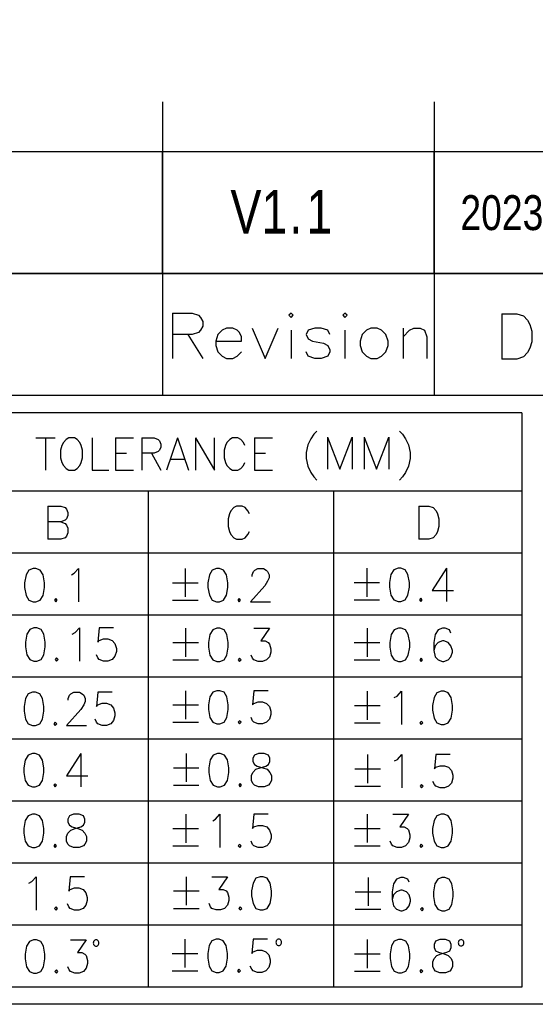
# Model space of a CAD drawing. Header units: millimetres. Extents: x 0 to 189, y 4 to 276.
# Tile 3 of 6: x 138 to 161, y 4 to 49. Entities that reach past the tile are written whole.
import ezdxf

# ---------------------------------------------------------------- set-up
doc = ezdxf.new("R2010")
doc.units = ezdxf.units.MM
doc.header["$LTSCALE"] = 19.36
doc.layers.get('0').update_dxf_attribs({"linetype": 'CONTINUOUS'})
doc.styles.get("Standard").update_dxf_attribs({"font": 'txt', "width": 0.8})

msp = doc.modelspace()

# ---------------------------------------------------------------- linework, layer by layer
at = {"color": 0, "linetype": 'Continuous'}
for p, q in [((144.08, 45.028), (144.08, 31.562)), ((156.54, 45.028), (156.54, 31.562)), ((188.542, 42.726), (113.282, 42.726)), ((144.08, 37.144), (144.08, 42.726)), ((156.54, 37.144), (156.54, 42.726)), ((188.542, 37.144), (113.282, 37.144)), ((113.282, 37.144), (188.542, 37.144)), ((144.541, 35.339), (145.43, 35.339)), ((144.541, 35.339), (144.541, 33.263)), ((145.43, 35.339), (145.728, 35.239)), ((145.728, 35.239), (145.825, 35.142)), ((149.976, 35.339), (149.877, 35.239)), ((149.877, 35.239), (149.976, 35.142)), ((150.075, 35.239), (149.976, 35.339)), ((149.976, 35.142), (150.075, 35.239)), ((152.446, 35.339), (152.349, 35.239)), ((152.349, 35.239), (152.446, 35.142)), ((152.545, 35.239), (152.446, 35.339)), ((152.446, 35.142), (152.545, 35.239)), ((159.646, 35.303), (160.337, 35.303)), ((159.646, 35.303), (159.646, 33.228)), ((160.337, 35.303), (160.634, 35.204)), ((160.634, 35.204), (160.831, 35.006)), ((145.825, 35.142), (145.924, 34.944)), ((145.924, 34.944), (145.924, 34.745)), ((160.831, 35.006), (160.93, 34.809)), ((160.93, 34.809), (161.029, 34.512)), ((145.43, 34.35), (144.541, 34.35)), ((145.233, 34.35), (145.924, 33.263)), ((145.728, 34.45), (145.43, 34.35)), ((145.825, 34.549), (145.728, 34.45)), ((145.924, 34.745), (145.825, 34.549)), ((146.617, 34.35), (146.517, 34.053)), ((146.815, 34.549), (146.617, 34.35)), ((147.012, 34.646), (146.815, 34.549)), ((147.309, 34.646), (147.012, 34.646)), ((147.506, 34.549), (147.309, 34.646)), ((147.605, 34.45), (147.506, 34.549)), ((147.704, 34.251), (147.605, 34.45)), ((148.198, 34.646), (148.791, 33.263)), ((148.791, 33.263), (149.383, 34.646)), ((149.976, 34.549), (149.976, 33.263)), ((150.767, 34.549), (150.668, 34.35)), ((150.668, 34.35), (150.767, 34.152)), ((151.063, 34.646), (150.767, 34.549)), ((151.359, 34.646), (151.063, 34.646)), ((151.656, 34.549), (151.359, 34.646)), ((151.756, 34.35), (151.656, 34.549)), ((152.446, 34.549), (152.446, 33.263)), ((153.238, 34.35), (153.139, 34.053)), ((153.434, 34.549), (153.238, 34.35)), ((153.633, 34.646), (153.434, 34.549)), ((153.929, 34.646), (153.633, 34.646)), ((154.127, 34.549), (153.929, 34.646)), ((154.325, 34.35), (154.127, 34.549)), ((154.423, 34.053), (154.325, 34.35)), ((155.115, 34.646), (155.115, 33.263)), ((155.115, 34.251), (155.411, 34.549)), ((155.411, 34.549), (155.609, 34.646)), ((155.609, 34.646), (155.905, 34.646)), ((155.905, 34.646), (156.103, 34.549)), ((156.103, 34.549), (156.202, 34.251)), ((161.029, 34.512), (161.029, 34.018)), ((146.517, 34.053), (147.704, 34.053)), ((146.517, 34.053), (146.517, 33.856)), ((146.517, 33.856), (146.617, 33.559)), ((147.704, 34.053), (147.704, 34.251)), ((150.767, 34.152), (150.964, 34.053)), ((150.964, 34.053), (151.458, 33.955)), ((151.458, 33.955), (151.656, 33.856)), ((151.656, 33.856), (151.756, 33.658)), ((153.139, 34.053), (153.139, 33.856)), ((153.139, 33.856), (153.238, 33.559)), ((154.325, 33.559), (154.423, 33.856)), ((154.423, 33.856), (154.423, 34.053)), ((156.202, 34.251), (156.202, 33.263)), ((161.029, 34.018), (160.93, 33.722)), ((146.617, 33.559), (146.815, 33.362)), ((147.506, 33.362), (147.704, 33.559)), ((150.767, 33.362), (150.668, 33.559)), ((151.756, 33.559), (151.656, 33.362)), ((151.756, 33.658), (151.756, 33.559)), ((153.238, 33.559), (153.434, 33.362)), ((154.127, 33.362), (154.325, 33.559)), ((160.831, 33.523), (160.634, 33.325)), ((160.93, 33.722), (160.831, 33.523)), ((146.815, 33.362), (147.012, 33.263)), ((147.012, 33.263), (147.309, 33.263)), ((147.309, 33.263), (147.506, 33.362)), ((151.063, 33.263), (150.767, 33.362)), ((151.359, 33.263), (151.063, 33.263)), ((151.656, 33.362), (151.359, 33.263)), ((153.434, 33.362), (153.633, 33.263)), ((153.633, 33.263), (153.929, 33.263)), ((153.929, 33.263), (154.127, 33.362)), ((160.337, 33.228), (159.646, 33.228)), ((160.634, 33.325), (160.337, 33.228)), ((188.542, 31.562), (113.282, 31.562)), ((160.56, 30.771), (114.073, 30.771)), ((160.56, 30.771), (160.56, 4.444)), ((151.022, 29.789), (150.882, 29.578)), ((151.163, 29.929), (151.022, 29.789)), ((154.947, 29.929), (155.089, 29.789)), ((155.089, 29.789), (155.228, 29.578)), ((138.265, 29.616), (139.147, 29.616)), ((138.706, 29.616), (138.706, 28.142)), ((139.528, 29.405), (139.464, 29.266)), ((139.652, 29.544), (139.528, 29.405)), ((139.779, 29.616), (139.652, 29.544)), ((140.032, 29.616), (139.779, 29.616)), ((140.157, 29.544), (140.032, 29.616)), ((140.284, 29.405), (140.157, 29.544)), ((140.347, 29.266), (140.284, 29.405)), ((140.852, 29.616), (140.852, 28.142)), ((141.924, 29.616), (142.744, 29.616)), ((141.924, 29.616), (141.924, 28.142)), ((143.124, 29.616), (143.69, 29.616)), ((143.124, 29.616), (143.124, 28.142)), ((143.69, 29.616), (143.88, 29.544)), ((143.88, 29.544), (143.943, 29.475)), ((143.943, 29.475), (144.007, 29.335)), ((144.762, 29.616), (144.258, 28.142)), ((144.762, 29.616), (145.267, 28.142)), ((145.584, 29.616), (146.467, 28.142)), ((145.584, 29.616), (145.584, 28.142)), ((146.467, 28.142), (146.467, 29.616)), ((147.035, 29.405), (146.971, 29.266)), ((147.161, 29.544), (147.035, 29.405)), ((147.286, 29.616), (147.161, 29.544)), ((147.539, 29.616), (147.286, 29.616)), ((147.666, 29.544), (147.539, 29.616)), ((147.791, 29.405), (147.666, 29.544)), ((147.854, 29.266), (147.791, 29.405)), ((148.295, 29.616), (149.117, 29.616)), ((148.295, 29.616), (148.295, 28.142)), ((150.882, 29.578), (150.741, 29.297)), ((151.653, 29.648), (152.215, 28.176)), ((151.653, 29.648), (151.653, 28.176)), ((152.215, 28.176), (152.774, 29.648)), ((152.774, 29.648), (152.774, 28.176)), ((153.336, 29.648), (153.896, 28.176)), ((153.336, 29.648), (153.336, 28.176)), ((153.896, 28.176), (154.457, 29.648)), ((154.457, 29.648), (154.457, 28.176)), ((155.228, 29.578), (155.367, 29.297)), ((139.464, 29.266), (139.401, 29.054)), ((139.401, 29.054), (139.401, 28.704)), ((140.41, 29.054), (140.347, 29.266)), ((140.41, 28.704), (140.41, 29.054)), ((141.924, 28.913), (142.429, 28.913)), ((143.69, 28.913), (143.124, 28.913)), ((143.565, 28.913), (144.007, 28.142)), ((143.88, 28.985), (143.69, 28.913)), ((143.943, 29.054), (143.88, 28.985)), ((144.007, 29.194), (143.943, 29.054)), ((144.007, 29.335), (144.007, 29.194)), ((146.971, 29.266), (146.908, 29.054)), ((146.908, 29.054), (146.908, 28.704)), ((148.295, 28.913), (148.8, 28.913)), ((150.741, 29.297), (150.671, 28.947)), ((150.671, 28.947), (150.671, 28.668)), ((155.367, 29.297), (155.439, 28.947)), ((155.439, 28.947), (155.439, 28.668)), ((139.401, 28.704), (139.464, 28.493)), ((139.464, 28.493), (139.528, 28.353)), ((140.284, 28.353), (140.347, 28.493)), ((140.347, 28.493), (140.41, 28.704)), ((144.448, 28.634), (145.079, 28.634)), ((146.908, 28.704), (146.971, 28.493)), ((146.971, 28.493), (147.035, 28.353)), ((147.791, 28.353), (147.854, 28.493)), ((150.671, 28.668), (150.741, 28.317)), ((155.439, 28.668), (155.367, 28.317)), ((139.528, 28.353), (139.652, 28.212)), ((139.652, 28.212), (139.779, 28.142)), ((139.779, 28.142), (140.032, 28.142)), ((140.032, 28.142), (140.157, 28.212)), ((140.157, 28.212), (140.284, 28.353)), ((140.852, 28.142), (141.61, 28.142)), ((141.924, 28.142), (142.744, 28.142)), ((147.035, 28.353), (147.161, 28.212)), ((147.161, 28.212), (147.286, 28.142)), ((147.286, 28.142), (147.539, 28.142)), ((147.539, 28.142), (147.666, 28.212)), ((147.666, 28.212), (147.791, 28.353)), ((148.295, 28.142), (149.117, 28.142)), ((150.741, 28.317), (150.882, 28.037)), ((150.882, 28.037), (151.022, 27.825)), ((155.228, 28.037), (155.089, 27.825)), ((155.367, 28.317), (155.228, 28.037)), ((151.022, 27.825), (151.163, 27.686)), ((155.089, 27.825), (154.947, 27.686)), ((160.56, 27.173), (126.684, 27.173)), ((143.421, 27.173), (143.421, 4.444)), ((151.916, 27.173), (151.916, 4.444)), ((138.822, 26.491), (139.409, 26.491)), ((138.822, 26.491), (138.822, 24.97)), ((139.409, 26.491), (139.604, 26.419)), ((139.604, 26.419), (139.669, 26.347)), ((139.669, 26.347), (139.735, 26.201)), ((139.735, 26.201), (139.735, 26.058)), ((147.214, 26.273), (147.151, 26.13)), ((147.345, 26.419), (147.214, 26.273)), ((147.476, 26.491), (147.345, 26.419)), ((147.736, 26.491), (147.476, 26.491)), ((147.867, 26.419), (147.736, 26.491)), ((147.998, 26.273), (147.867, 26.419)), ((148.063, 26.13), (147.998, 26.273)), ((155.845, 26.491), (156.301, 26.491)), ((155.845, 26.491), (155.845, 24.97)), ((156.301, 26.491), (156.497, 26.419)), ((156.497, 26.419), (156.626, 26.273)), ((156.626, 26.273), (156.691, 26.13)), ((139.409, 25.766), (138.822, 25.766)), ((139.604, 25.84), (139.409, 25.766)), ((139.409, 25.766), (139.604, 25.695)), ((139.669, 25.912), (139.604, 25.84)), ((139.735, 26.058), (139.669, 25.912)), ((147.151, 26.13), (147.085, 25.912)), ((147.085, 25.912), (147.085, 25.549)), ((156.691, 26.13), (156.757, 25.912)), ((156.757, 25.912), (156.757, 25.549)), ((139.604, 25.695), (139.669, 25.623)), ((139.669, 25.623), (139.735, 25.477)), ((139.735, 25.477), (139.735, 25.26)), ((147.085, 25.549), (147.151, 25.331)), ((147.151, 25.331), (147.214, 25.188)), ((147.998, 25.188), (148.063, 25.331)), ((156.691, 25.331), (156.626, 25.188)), ((156.757, 25.549), (156.691, 25.331)), ((139.409, 24.97), (138.822, 24.97)), ((139.604, 25.042), (139.409, 24.97)), ((139.669, 25.114), (139.604, 25.042)), ((139.735, 25.26), (139.669, 25.114)), ((147.214, 25.188), (147.345, 25.042)), ((147.345, 25.042), (147.476, 24.97)), ((147.476, 24.97), (147.736, 24.97)), ((147.736, 24.97), (147.867, 25.042)), ((147.867, 25.042), (147.998, 25.188)), ((156.301, 24.97), (155.845, 24.97)), ((156.497, 25.042), (156.301, 24.97)), ((156.626, 25.188), (156.497, 25.042)), ((160.56, 24.332), (114.073, 24.332)), ((137.944, 23.558), (137.813, 23.34)), ((138.138, 23.632), (137.944, 23.558)), ((138.269, 23.632), (138.138, 23.632)), ((138.465, 23.558), (138.269, 23.632)), ((138.594, 23.34), (138.465, 23.558)), ((140.03, 23.414), (140.224, 23.632)), ((140.224, 23.632), (140.224, 22.109)), ((145.119, 23.632), (145.119, 22.326)), ((146.357, 23.56), (146.228, 23.342)), ((146.553, 23.632), (146.357, 23.56)), ((146.684, 23.632), (146.553, 23.632)), ((146.878, 23.56), (146.684, 23.632)), ((147.009, 23.342), (146.878, 23.56)), ((148.183, 23.342), (148.249, 23.486)), ((148.249, 23.486), (148.314, 23.56)), ((148.314, 23.56), (148.443, 23.632)), ((148.443, 23.632), (148.705, 23.632)), ((148.705, 23.632), (148.836, 23.56)), ((148.836, 23.56), (148.901, 23.486)), ((148.901, 23.486), (148.965, 23.342)), ((153.448, 23.642), (153.448, 22.337)), ((154.687, 23.57), (154.557, 23.353)), ((154.884, 23.642), (154.687, 23.57)), ((155.013, 23.642), (154.884, 23.642)), ((155.209, 23.57), (155.013, 23.642)), ((155.34, 23.353), (155.209, 23.57)), ((157.101, 23.642), (156.449, 22.628)), ((157.101, 23.642), (157.101, 22.12)), ((137.813, 23.34), (137.747, 22.979)), ((138.66, 22.979), (138.594, 23.34)), ((139.899, 23.34), (140.03, 23.414)), ((146.228, 23.342), (146.163, 22.979)), ((147.075, 22.979), (147.009, 23.342)), ((148.183, 23.268), (148.183, 23.342)), ((148.901, 23.051), (148.771, 22.835)), ((148.965, 23.197), (148.901, 23.051)), ((148.965, 23.342), (148.965, 23.197)), ((154.557, 23.353), (154.491, 22.99)), ((155.405, 22.99), (155.34, 23.353)), ((137.747, 22.979), (137.747, 22.761)), ((137.747, 22.761), (137.813, 22.398)), ((138.594, 22.398), (138.66, 22.761)), ((138.66, 22.761), (138.66, 22.979)), ((144.532, 22.979), (145.706, 22.979)), ((146.163, 22.979), (146.163, 22.761)), ((146.163, 22.761), (146.228, 22.4)), ((147.009, 22.4), (147.075, 22.761)), ((147.075, 22.761), (147.075, 22.979)), ((148.771, 22.835), (148.118, 22.109)), ((152.863, 22.99), (154.035, 22.99)), ((154.491, 22.99), (154.491, 22.772)), ((154.491, 22.772), (154.557, 22.411)), ((155.34, 22.411), (155.405, 22.772)), ((155.405, 22.772), (155.405, 22.99)), ((156.449, 22.628), (157.426, 22.628)), ((137.813, 22.398), (137.944, 22.181)), ((137.944, 22.181), (138.138, 22.109)), ((138.269, 22.109), (138.465, 22.181)), ((138.465, 22.181), (138.594, 22.398)), ((139.181, 22.255), (139.116, 22.181)), ((139.116, 22.181), (139.181, 22.109)), ((139.247, 22.181), (139.181, 22.255)), ((139.181, 22.109), (139.247, 22.181)), ((144.532, 22.183), (145.706, 22.183)), ((146.228, 22.4), (146.357, 22.183)), ((146.357, 22.183), (146.553, 22.109)), ((146.684, 22.109), (146.878, 22.183)), ((146.878, 22.183), (147.009, 22.4)), ((147.596, 22.255), (147.531, 22.183)), ((147.531, 22.183), (147.596, 22.109)), ((147.662, 22.183), (147.596, 22.255)), ((147.596, 22.109), (147.662, 22.183)), ((152.863, 22.193), (154.035, 22.193)), ((154.557, 22.411), (154.687, 22.193)), ((154.687, 22.193), (154.884, 22.12)), ((154.884, 22.12), (155.013, 22.12)), ((155.013, 22.12), (155.209, 22.193)), ((155.209, 22.193), (155.34, 22.411)), ((155.927, 22.265), (155.862, 22.193)), ((155.862, 22.193), (155.927, 22.12)), ((155.993, 22.193), (155.927, 22.265)), ((155.927, 22.12), (155.993, 22.193)), ((138.138, 22.109), (138.269, 22.109)), ((146.553, 22.109), (146.684, 22.109)), ((148.118, 22.109), (149.03, 22.109)), ((160.56, 21.491), (114.073, 21.491)), ((137.982, 20.838), (137.851, 20.62)), ((138.176, 20.91), (137.982, 20.838)), ((138.307, 20.91), (138.176, 20.91)), ((138.503, 20.838), (138.307, 20.91)), ((138.634, 20.62), (138.503, 20.838)), ((140.068, 20.692), (140.265, 20.91)), ((140.265, 20.91), (140.265, 19.387)), ((141.177, 20.91), (141.111, 20.257)), ((141.829, 20.91), (141.177, 20.91)), ((145.138, 20.888), (145.138, 19.583)), ((146.378, 20.817), (146.247, 20.599)), ((146.572, 20.888), (146.378, 20.817)), ((146.703, 20.888), (146.572, 20.888)), ((146.9, 20.817), (146.703, 20.888)), ((147.028, 20.599), (146.9, 20.817)), ((148.268, 20.888), (148.986, 20.888)), ((148.986, 20.888), (148.593, 20.308)), ((153.463, 20.888), (153.463, 19.583)), ((154.702, 20.817), (154.571, 20.599)), ((154.899, 20.888), (154.702, 20.817)), ((155.027, 20.888), (154.899, 20.888)), ((155.224, 20.817), (155.027, 20.888)), ((155.355, 20.599), (155.224, 20.817)), ((156.723, 20.817), (156.592, 20.599)), ((156.92, 20.888), (156.723, 20.817)), ((157.05, 20.888), (156.92, 20.888)), ((157.245, 20.817), (157.05, 20.888)), ((157.31, 20.671), (157.245, 20.817)), ((137.851, 20.62), (137.785, 20.257)), ((138.698, 20.257), (138.634, 20.62)), ((139.937, 20.62), (140.068, 20.692)), ((141.111, 20.257), (141.177, 20.329)), ((141.177, 20.329), (141.371, 20.403)), ((141.371, 20.403), (141.567, 20.403)), ((141.567, 20.403), (141.764, 20.329)), ((141.764, 20.329), (141.893, 20.185)), ((146.247, 20.599), (146.182, 20.236)), ((147.094, 20.236), (147.028, 20.599)), ((154.571, 20.599), (154.506, 20.236)), ((155.42, 20.236), (155.355, 20.599)), ((156.592, 20.599), (156.529, 20.236)), ((137.785, 20.257), (137.785, 20.04)), ((137.785, 20.04), (137.851, 19.676)), ((138.634, 19.676), (138.698, 20.04)), ((138.698, 20.04), (138.698, 20.257)), ((141.893, 20.185), (141.958, 19.968)), ((141.958, 19.968), (141.958, 19.822)), ((144.551, 20.236), (145.725, 20.236)), ((146.182, 20.236), (146.182, 20.018)), ((146.182, 20.018), (146.247, 19.655)), ((147.028, 19.655), (147.094, 20.018)), ((147.094, 20.018), (147.094, 20.236)), ((148.593, 20.308), (148.79, 20.308)), ((148.79, 20.308), (148.92, 20.236)), ((148.92, 20.236), (148.986, 20.164)), ((148.986, 20.164), (149.051, 19.947)), ((149.051, 19.947), (149.051, 19.801)), ((152.876, 20.236), (154.05, 20.236)), ((154.506, 20.236), (154.506, 20.018)), ((154.506, 20.018), (154.571, 19.655)), ((155.355, 19.655), (155.42, 20.018)), ((155.42, 20.018), (155.42, 20.236)), ((156.529, 20.236), (156.529, 19.873)), ((156.592, 20.09), (156.529, 19.873)), ((156.529, 19.873), (156.592, 19.583)), ((156.723, 20.236), (156.592, 20.09)), ((156.92, 20.308), (156.723, 20.236)), ((156.985, 20.308), (156.92, 20.308)), ((157.179, 20.236), (156.985, 20.308)), ((157.31, 20.09), (157.179, 20.236)), ((157.376, 19.873), (157.31, 20.09)), ((157.376, 19.801), (157.376, 19.873)), ((137.851, 19.676), (137.982, 19.461)), ((137.982, 19.461), (138.176, 19.387)), ((138.307, 19.387), (138.503, 19.461)), ((138.503, 19.461), (138.634, 19.676)), ((139.219, 19.533), (139.156, 19.461)), ((139.156, 19.461), (139.219, 19.387)), ((139.285, 19.461), (139.219, 19.533)), ((139.219, 19.387), (139.285, 19.461)), ((141.111, 19.533), (141.046, 19.676)), ((141.177, 19.461), (141.111, 19.533)), ((141.371, 19.387), (141.177, 19.461)), ((141.764, 19.461), (141.567, 19.387)), ((141.893, 19.605), (141.764, 19.461)), ((141.958, 19.822), (141.893, 19.605)), ((144.551, 19.438), (145.725, 19.438)), ((146.247, 19.655), (146.378, 19.438)), ((146.378, 19.438), (146.572, 19.366)), ((146.703, 19.366), (146.9, 19.438)), ((146.9, 19.438), (147.028, 19.655)), ((147.615, 19.512), (147.55, 19.438)), ((147.55, 19.438), (147.615, 19.366)), ((147.681, 19.438), (147.615, 19.512)), ((147.615, 19.366), (147.681, 19.438)), ((148.202, 19.512), (148.137, 19.655)), ((148.268, 19.438), (148.202, 19.512)), ((148.464, 19.366), (148.268, 19.438)), ((148.855, 19.438), (148.659, 19.366)), ((148.986, 19.583), (148.855, 19.438)), ((149.051, 19.801), (148.986, 19.583)), ((152.876, 19.438), (154.05, 19.438)), ((154.571, 19.655), (154.702, 19.438)), ((154.702, 19.438), (154.899, 19.366)), ((155.027, 19.366), (155.224, 19.438)), ((155.224, 19.438), (155.355, 19.655)), ((155.942, 19.512), (155.876, 19.438)), ((155.876, 19.438), (155.942, 19.366)), ((156.007, 19.438), (155.942, 19.512)), ((155.942, 19.366), (156.007, 19.438)), ((156.592, 19.583), (156.723, 19.438)), ((156.723, 19.438), (156.92, 19.366)), ((156.985, 19.366), (157.179, 19.438)), ((157.179, 19.438), (157.31, 19.583)), ((157.31, 19.583), (157.376, 19.801)), ((138.176, 19.387), (138.307, 19.387)), ((141.567, 19.387), (141.371, 19.387)), ((146.572, 19.366), (146.703, 19.366)), ((148.659, 19.366), (148.464, 19.366)), ((154.899, 19.366), (155.027, 19.366)), ((156.92, 19.366), (156.985, 19.366)), ((160.56, 18.649), (114.073, 18.649)), ((137.788, 17.67), (137.722, 17.309)), ((137.918, 17.888), (137.788, 17.67)), ((138.113, 17.959), (137.918, 17.888)), ((138.244, 17.959), (138.113, 17.959)), ((138.44, 17.888), (138.244, 17.959)), ((138.569, 17.67), (138.44, 17.888)), ((138.634, 17.309), (138.569, 17.67)), ((139.743, 17.67), (139.808, 17.816)), ((139.743, 17.598), (139.743, 17.67)), ((139.808, 17.816), (139.874, 17.888)), ((139.874, 17.888), (140.005, 17.959)), ((140.005, 17.959), (140.265, 17.959)), ((140.265, 17.959), (140.396, 17.888)), ((140.396, 17.888), (140.461, 17.816)), ((140.461, 17.816), (140.526, 17.67)), ((140.526, 17.67), (140.526, 17.527)), ((141.113, 17.959), (141.048, 17.309)), ((141.764, 17.959), (141.113, 17.959)), ((145.138, 18.029), (145.138, 16.724)), ((146.247, 17.74), (146.182, 17.377)), ((146.378, 17.955), (146.247, 17.74)), ((146.572, 18.029), (146.378, 17.955)), ((146.703, 18.029), (146.572, 18.029)), ((146.9, 17.955), (146.703, 18.029)), ((147.028, 17.74), (146.9, 17.955)), ((147.094, 17.377), (147.028, 17.74)), ((148.268, 18.029), (148.202, 17.377)), ((148.92, 18.029), (148.268, 18.029)), ((153.471, 18), (153.471, 16.697)), ((154.711, 17.71), (154.842, 17.782)), ((154.842, 17.782), (155.036, 18)), ((155.036, 18), (155.036, 16.479)), ((156.537, 17.71), (156.472, 17.347)), ((156.666, 17.928), (156.537, 17.71)), ((156.863, 18), (156.666, 17.928)), ((156.993, 18), (156.863, 18)), ((157.188, 17.928), (156.993, 18)), ((157.319, 17.71), (157.188, 17.928)), ((157.384, 17.347), (157.319, 17.71)), ((137.722, 17.309), (137.722, 17.092)), ((138.634, 17.092), (138.634, 17.309)), ((140.33, 17.163), (139.678, 16.439)), ((140.461, 17.381), (140.33, 17.163)), ((140.526, 17.527), (140.461, 17.381)), ((141.048, 17.309), (141.113, 17.381)), ((141.113, 17.381), (141.308, 17.453)), ((141.308, 17.453), (141.504, 17.453)), ((141.504, 17.453), (141.698, 17.381)), ((141.698, 17.381), (141.829, 17.235)), ((141.829, 17.235), (141.895, 17.018)), ((144.551, 17.377), (145.725, 17.377)), ((146.182, 17.377), (146.182, 17.159)), ((146.182, 17.159), (146.247, 16.796)), ((147.028, 16.796), (147.094, 17.159)), ((147.094, 17.159), (147.094, 17.377)), ((148.202, 17.377), (148.268, 17.448)), ((148.268, 17.448), (148.464, 17.522)), ((148.464, 17.522), (148.659, 17.522)), ((148.659, 17.522), (148.855, 17.448)), ((148.855, 17.448), (148.986, 17.305)), ((148.986, 17.305), (149.051, 17.087)), ((152.884, 17.347), (154.058, 17.347)), ((156.472, 17.347), (156.472, 17.13)), ((157.384, 17.13), (157.384, 17.347)), ((137.722, 17.092), (137.788, 16.728)), ((137.788, 16.728), (137.918, 16.511)), ((138.44, 16.511), (138.569, 16.728)), ((138.569, 16.728), (138.634, 17.092)), ((141.048, 16.583), (140.983, 16.728)), ((141.895, 16.874), (141.829, 16.657)), ((141.895, 17.018), (141.895, 16.874)), ((146.247, 16.796), (146.378, 16.578)), ((146.9, 16.578), (147.028, 16.796)), ((148.202, 16.652), (148.137, 16.796)), ((148.986, 16.724), (148.855, 16.578)), ((149.051, 16.942), (148.986, 16.724)), ((149.051, 17.087), (149.051, 16.942)), ((156.472, 17.13), (156.537, 16.768)), ((156.537, 16.768), (156.666, 16.551)), ((157.188, 16.551), (157.319, 16.768)), ((157.319, 16.768), (157.384, 17.13)), ((137.918, 16.511), (138.113, 16.439)), ((138.113, 16.439), (138.244, 16.439)), ((138.244, 16.439), (138.44, 16.511)), ((139.156, 16.583), (139.09, 16.511)), ((139.09, 16.511), (139.156, 16.439)), ((139.221, 16.511), (139.156, 16.583)), ((139.156, 16.439), (139.221, 16.511)), ((139.678, 16.439), (140.592, 16.439)), ((141.113, 16.511), (141.048, 16.583)), ((141.308, 16.439), (141.113, 16.511)), ((141.504, 16.439), (141.308, 16.439)), ((141.698, 16.511), (141.504, 16.439)), ((141.829, 16.657), (141.698, 16.511)), ((144.551, 16.578), (145.725, 16.578)), ((146.378, 16.578), (146.572, 16.507)), ((146.572, 16.507), (146.703, 16.507)), ((146.703, 16.507), (146.9, 16.578)), ((147.615, 16.652), (147.55, 16.578)), ((147.55, 16.578), (147.615, 16.507)), ((147.681, 16.578), (147.615, 16.652)), ((147.615, 16.507), (147.681, 16.578)), ((148.268, 16.578), (148.202, 16.652)), ((148.464, 16.507), (148.268, 16.578)), ((148.659, 16.507), (148.464, 16.507)), ((148.855, 16.578), (148.659, 16.507)), ((152.884, 16.551), (154.058, 16.551)), ((155.95, 16.623), (155.885, 16.551)), ((155.885, 16.551), (155.95, 16.479)), ((156.014, 16.551), (155.95, 16.623)), ((155.95, 16.479), (156.014, 16.551)), ((156.666, 16.551), (156.863, 16.479)), ((156.863, 16.479), (156.993, 16.479)), ((156.993, 16.479), (157.188, 16.551)), ((160.56, 15.808), (114.073, 15.808)), ((137.912, 15.069), (137.781, 14.851)), ((138.109, 15.142), (137.912, 15.069)), ((138.237, 15.142), (138.109, 15.142)), ((138.434, 15.069), (138.237, 15.142)), ((138.565, 14.851), (138.434, 15.069)), ((140.326, 15.142), (139.673, 14.127)), ((140.326, 15.142), (140.326, 13.62)), ((145.162, 15.149), (145.162, 13.846)), ((146.399, 15.077), (146.27, 14.86)), ((146.595, 15.149), (146.399, 15.077)), ((146.726, 15.149), (146.595, 15.149)), ((146.921, 15.077), (146.726, 15.149)), ((147.052, 14.86), (146.921, 15.077)), ((148.291, 15.077), (148.226, 14.933)), ((148.226, 14.933), (148.226, 14.788)), ((148.485, 15.149), (148.291, 15.077)), ((148.747, 15.149), (148.485, 15.149)), ((148.944, 15.077), (148.747, 15.149)), ((149.007, 14.933), (148.944, 15.077)), ((149.007, 14.788), (149.007, 14.933)), ((153.488, 15.098), (153.488, 13.795)), ((154.859, 14.881), (155.053, 15.098)), ((155.053, 15.098), (155.053, 13.578)), ((156.618, 15.098), (156.552, 14.446)), ((157.27, 15.098), (156.618, 15.098)), ((137.781, 14.851), (137.716, 14.49)), ((137.716, 14.49), (137.716, 14.272)), ((138.63, 14.49), (138.565, 14.851)), ((138.63, 14.272), (138.63, 14.49)), ((144.575, 14.498), (145.747, 14.498)), ((146.27, 14.86), (146.205, 14.498)), ((146.205, 14.498), (146.205, 14.281)), ((147.117, 14.498), (147.052, 14.86)), ((147.117, 14.281), (147.117, 14.498)), ((148.226, 14.788), (148.291, 14.642)), ((148.291, 14.642), (148.42, 14.57)), ((148.357, 14.425), (148.551, 14.498)), ((148.42, 14.57), (148.682, 14.498)), ((148.551, 14.498), (148.813, 14.57)), ((148.682, 14.498), (148.878, 14.425)), ((148.813, 14.57), (148.944, 14.642)), ((148.944, 14.642), (149.007, 14.788)), ((152.901, 14.446), (154.075, 14.446)), ((154.728, 14.809), (154.859, 14.881)), ((156.552, 14.446), (156.618, 14.52)), ((156.618, 14.52), (156.814, 14.591)), ((156.814, 14.591), (157.008, 14.591)), ((157.008, 14.591), (157.205, 14.52)), ((157.205, 14.52), (157.336, 14.374)), ((137.716, 14.272), (137.781, 13.909)), ((138.565, 13.909), (138.63, 14.272)), ((139.673, 14.127), (140.651, 14.127)), ((146.205, 14.281), (146.27, 13.918)), ((147.052, 13.918), (147.117, 14.281)), ((148.16, 14.135), (148.226, 14.281)), ((148.16, 13.918), (148.16, 14.135)), ((148.226, 14.281), (148.357, 14.425)), ((148.878, 14.425), (149.007, 14.281)), ((149.007, 14.281), (149.072, 14.135)), ((149.072, 14.135), (149.072, 13.918)), ((157.336, 14.374), (157.401, 14.156)), ((157.401, 14.013), (157.336, 13.795)), ((157.401, 14.156), (157.401, 14.013)), ((137.781, 13.909), (137.912, 13.692)), ((137.912, 13.692), (138.109, 13.62)), ((138.109, 13.62), (138.237, 13.62)), ((138.237, 13.62), (138.434, 13.692)), ((138.434, 13.692), (138.565, 13.909)), ((139.152, 13.764), (139.086, 13.692)), ((139.086, 13.692), (139.152, 13.62)), ((139.217, 13.692), (139.152, 13.764)), ((139.152, 13.62), (139.217, 13.692)), ((144.575, 13.7), (145.747, 13.7)), ((146.27, 13.918), (146.399, 13.7)), ((146.399, 13.7), (146.595, 13.628)), ((146.595, 13.628), (146.726, 13.628)), ((146.726, 13.628), (146.921, 13.7)), ((146.921, 13.7), (147.052, 13.918)), ((147.639, 13.772), (147.573, 13.7)), ((147.573, 13.7), (147.639, 13.628)), ((147.704, 13.7), (147.639, 13.772)), ((147.639, 13.628), (147.704, 13.7)), ((148.226, 13.772), (148.16, 13.918)), ((148.291, 13.7), (148.226, 13.772)), ((148.485, 13.628), (148.291, 13.7)), ((148.747, 13.628), (148.485, 13.628)), ((148.944, 13.7), (148.747, 13.628)), ((149.007, 13.772), (148.944, 13.7)), ((149.072, 13.918), (149.007, 13.772)), ((152.901, 13.65), (154.075, 13.65)), ((155.965, 13.721), (155.902, 13.65)), ((155.902, 13.65), (155.965, 13.578)), ((156.031, 13.65), (155.965, 13.721)), ((155.965, 13.578), (156.031, 13.65)), ((156.552, 13.721), (156.487, 13.867)), ((156.618, 13.65), (156.552, 13.721)), ((156.814, 13.578), (156.618, 13.65)), ((157.008, 13.578), (156.814, 13.578)), ((157.205, 13.65), (157.008, 13.578)), ((157.336, 13.795), (157.205, 13.65)), ((160.56, 12.967), (114.073, 12.967)), ((137.91, 12.292), (137.781, 12.074)), ((138.106, 12.363), (137.91, 12.292)), ((138.237, 12.363), (138.106, 12.363)), ((138.432, 12.292), (138.237, 12.363)), ((138.563, 12.074), (138.432, 12.292)), ((139.802, 12.292), (139.737, 12.146)), ((139.996, 12.363), (139.802, 12.292)), ((140.258, 12.363), (139.996, 12.363)), ((140.455, 12.292), (140.258, 12.363)), ((140.518, 12.146), (140.455, 12.292)), ((145.143, 12.361), (145.143, 11.056)), ((146.511, 12.144), (146.707, 12.361)), ((146.707, 12.361), (146.707, 10.839)), ((148.272, 12.361), (148.207, 11.709)), ((148.925, 12.361), (148.272, 12.361)), ((153.471, 12.37), (153.471, 11.065)), ((154.645, 12.37), (155.363, 12.37)), ((155.363, 12.37), (154.973, 11.789)), ((156.668, 12.296), (156.537, 12.078)), ((156.863, 12.37), (156.668, 12.296)), ((156.993, 12.37), (156.863, 12.37)), ((157.19, 12.296), (156.993, 12.37)), ((157.319, 12.078), (157.19, 12.296)), ((137.781, 12.074), (137.716, 11.711)), ((138.628, 11.711), (138.563, 12.074)), ((139.737, 12.146), (139.737, 12.002)), ((139.737, 12.002), (139.802, 11.857)), ((139.802, 11.857), (139.933, 11.785)), ((139.933, 11.785), (140.193, 11.711)), ((140.062, 11.711), (140.324, 11.785)), ((140.324, 11.785), (140.455, 11.857)), ((140.455, 11.857), (140.518, 12.002)), ((140.518, 12.002), (140.518, 12.146)), ((146.382, 12.07), (146.511, 12.144)), ((148.207, 11.709), (148.272, 11.781)), ((148.272, 11.781), (148.469, 11.852)), ((148.469, 11.852), (148.663, 11.852)), ((148.663, 11.852), (148.859, 11.781)), ((148.859, 11.781), (148.99, 11.637)), ((154.973, 11.789), (155.167, 11.789)), ((155.167, 11.789), (155.298, 11.717)), ((156.537, 12.078), (156.472, 11.717)), ((157.384, 11.717), (157.319, 12.078)), ((137.716, 11.711), (137.716, 11.493)), ((137.716, 11.493), (137.781, 11.132)), ((138.563, 11.132), (138.628, 11.493)), ((138.628, 11.493), (138.628, 11.711)), ((139.671, 11.35), (139.737, 11.493)), ((139.671, 11.132), (139.671, 11.35)), ((139.737, 11.493), (139.868, 11.639)), ((139.868, 11.639), (140.062, 11.711)), ((140.193, 11.711), (140.389, 11.639)), ((140.389, 11.639), (140.518, 11.493)), ((140.518, 11.493), (140.583, 11.35)), ((140.583, 11.35), (140.583, 11.132)), ((144.556, 11.709), (145.73, 11.709)), ((148.99, 11.637), (149.056, 11.42)), ((149.056, 11.42), (149.056, 11.274)), ((152.886, 11.717), (154.058, 11.717)), ((155.298, 11.717), (155.363, 11.643)), ((155.363, 11.643), (155.429, 11.426)), ((155.429, 11.426), (155.429, 11.282)), ((156.472, 11.717), (156.472, 11.5)), ((156.472, 11.5), (156.537, 11.137)), ((157.319, 11.137), (157.384, 11.5)), ((157.384, 11.5), (157.384, 11.717)), ((137.781, 11.132), (137.91, 10.915)), ((137.91, 10.915), (138.106, 10.841)), ((138.106, 10.841), (138.237, 10.841)), ((138.237, 10.841), (138.432, 10.915)), ((138.432, 10.915), (138.563, 11.132)), ((139.15, 10.987), (139.084, 10.915)), ((139.084, 10.915), (139.15, 10.841)), ((139.215, 10.915), (139.15, 10.987)), ((139.15, 10.841), (139.215, 10.915)), ((139.737, 10.987), (139.671, 11.132)), ((139.802, 10.915), (139.737, 10.987)), ((139.996, 10.841), (139.802, 10.915)), ((140.258, 10.841), (139.996, 10.841)), ((140.455, 10.915), (140.258, 10.841)), ((140.518, 10.987), (140.455, 10.915)), ((140.583, 11.132), (140.518, 10.987)), ((144.556, 10.911), (145.73, 10.911)), ((147.62, 10.985), (147.554, 10.911)), ((147.554, 10.911), (147.62, 10.839)), ((147.685, 10.911), (147.62, 10.985)), ((147.62, 10.839), (147.685, 10.911)), ((148.207, 10.985), (148.141, 11.128)), ((148.272, 10.911), (148.207, 10.985)), ((148.469, 10.839), (148.272, 10.911)), ((148.663, 10.839), (148.469, 10.839)), ((148.859, 10.911), (148.663, 10.839)), ((148.99, 11.056), (148.859, 10.911)), ((149.056, 11.274), (148.99, 11.056)), ((152.886, 10.919), (154.058, 10.919)), ((154.58, 10.991), (154.516, 11.137)), ((154.645, 10.919), (154.58, 10.991)), ((154.842, 10.847), (154.645, 10.919)), ((155.038, 10.847), (154.842, 10.847)), ((155.232, 10.919), (155.038, 10.847)), ((155.363, 11.065), (155.232, 10.919)), ((155.429, 11.282), (155.363, 11.065)), ((155.95, 10.991), (155.885, 10.919)), ((155.885, 10.919), (155.95, 10.847)), ((156.016, 10.919), (155.95, 10.991)), ((155.95, 10.847), (156.016, 10.919)), ((156.537, 11.137), (156.668, 10.919)), ((156.668, 10.919), (156.863, 10.847)), ((156.863, 10.847), (156.993, 10.847)), ((156.993, 10.847), (157.19, 10.919)), ((157.19, 10.919), (157.319, 11.137)), ((160.56, 10.126), (114.073, 10.126)), ((138.081, 9.278), (138.277, 9.496)), ((138.277, 9.496), (138.277, 7.973)), ((139.842, 9.496), (139.777, 8.843)), ((140.495, 9.496), (139.842, 9.496)), ((145.168, 9.502), (145.168, 8.197)), ((146.342, 9.502), (147.058, 9.502)), ((147.058, 9.502), (146.667, 8.921)), ((148.557, 9.502), (148.363, 9.428)), ((148.688, 9.502), (148.557, 9.502)), ((148.885, 9.428), (148.688, 9.502)), ((137.95, 9.204), (138.081, 9.278)), ((148.232, 9.211), (148.167, 8.85)), ((148.363, 9.428), (148.232, 9.211)), ((149.015, 9.211), (148.885, 9.428)), ((149.079, 8.85), (149.015, 9.211)), ((153.507, 9.464), (153.507, 8.161)), ((154.681, 9.175), (154.616, 8.812)), ((154.81, 9.392), (154.681, 9.175)), ((155.006, 9.464), (154.81, 9.392)), ((155.137, 9.464), (155.006, 9.464)), ((155.332, 9.392), (155.137, 9.464)), ((155.397, 9.247), (155.332, 9.392)), ((156.571, 9.175), (156.506, 8.812)), ((156.702, 9.392), (156.571, 9.175)), ((156.898, 9.464), (156.702, 9.392)), ((157.027, 9.464), (156.898, 9.464)), ((157.224, 9.392), (157.027, 9.464)), ((157.355, 9.175), (157.224, 9.392)), ((157.42, 8.812), (157.355, 9.175)), ((139.777, 8.843), (139.842, 8.915)), ((139.842, 8.915), (140.037, 8.987)), ((140.037, 8.987), (140.233, 8.987)), ((140.233, 8.987), (140.429, 8.915)), ((140.429, 8.915), (140.56, 8.769)), ((140.56, 8.769), (140.624, 8.552)), ((144.581, 8.85), (145.755, 8.85)), ((146.667, 8.921), (146.864, 8.921)), ((146.864, 8.921), (146.992, 8.85)), ((146.992, 8.85), (147.058, 8.776)), ((147.058, 8.776), (147.123, 8.558)), ((148.167, 8.85), (148.167, 8.632)), ((148.167, 8.632), (148.232, 8.269)), ((149.015, 8.269), (149.079, 8.632)), ((149.079, 8.632), (149.079, 8.85)), ((152.92, 8.812), (154.094, 8.812)), ((154.616, 8.812), (154.616, 8.451)), ((154.681, 8.668), (154.616, 8.451)), ((154.81, 8.812), (154.681, 8.668)), ((155.006, 8.886), (154.81, 8.812)), ((155.072, 8.886), (155.006, 8.886)), ((155.268, 8.812), (155.072, 8.886)), ((155.397, 8.668), (155.268, 8.812)), ((155.462, 8.451), (155.397, 8.668)), ((156.506, 8.812), (156.506, 8.596)), ((156.506, 8.596), (156.571, 8.233)), ((157.355, 8.233), (157.42, 8.596)), ((157.42, 8.596), (157.42, 8.812)), ((139.777, 8.117), (139.711, 8.263)), ((140.56, 8.191), (140.429, 8.045)), ((140.624, 8.408), (140.56, 8.191)), ((140.624, 8.552), (140.624, 8.408)), ((146.277, 8.125), (146.211, 8.269)), ((146.342, 8.051), (146.277, 8.125)), ((147.058, 8.197), (146.927, 8.051)), ((147.123, 8.415), (147.058, 8.197)), ((147.123, 8.558), (147.123, 8.415)), ((147.645, 8.125), (147.58, 8.051)), ((147.71, 8.051), (147.645, 8.125)), ((148.232, 8.269), (148.363, 8.051)), ((148.885, 8.051), (149.015, 8.269)), ((154.616, 8.451), (154.681, 8.161)), ((154.681, 8.161), (154.81, 8.015)), ((155.268, 8.015), (155.397, 8.161)), ((155.397, 8.161), (155.462, 8.379)), ((155.462, 8.379), (155.462, 8.451)), ((156.571, 8.233), (156.702, 8.015)), ((157.224, 8.015), (157.355, 8.233)), ((139.19, 8.117), (139.124, 8.045)), ((139.124, 8.045), (139.19, 7.973)), ((139.255, 8.045), (139.19, 8.117)), ((139.19, 7.973), (139.255, 8.045)), ((139.842, 8.045), (139.777, 8.117)), ((140.037, 7.973), (139.842, 8.045)), ((140.233, 7.973), (140.037, 7.973)), ((140.429, 8.045), (140.233, 7.973)), ((144.581, 8.051), (145.755, 8.051)), ((146.536, 7.98), (146.342, 8.051)), ((146.733, 7.98), (146.536, 7.98)), ((146.927, 8.051), (146.733, 7.98)), ((147.58, 8.051), (147.645, 7.98)), ((147.645, 7.98), (147.71, 8.051)), ((148.363, 8.051), (148.557, 7.98)), ((148.557, 7.98), (148.688, 7.98)), ((148.688, 7.98), (148.885, 8.051)), ((152.92, 8.015), (154.094, 8.015)), ((154.81, 8.015), (155.006, 7.944)), ((155.006, 7.944), (155.072, 7.944)), ((155.072, 7.944), (155.268, 8.015)), ((155.984, 8.087), (155.919, 8.015)), ((155.919, 8.015), (155.984, 7.944)), ((156.05, 8.015), (155.984, 8.087)), ((155.984, 7.944), (156.05, 8.015)), ((156.702, 8.015), (156.898, 7.944)), ((156.898, 7.944), (157.027, 7.944)), ((157.027, 7.944), (157.224, 8.015)), ((160.56, 7.285), (114.073, 7.285)), ((137.967, 6.535), (137.836, 6.318)), ((138.161, 6.609), (137.967, 6.535)), ((138.292, 6.609), (138.161, 6.609)), ((138.489, 6.535), (138.292, 6.609)), ((138.617, 6.318), (138.489, 6.535)), ((139.857, 6.609), (140.575, 6.609)), ((140.575, 6.609), (140.182, 6.028)), ((140.904, 6.501), (140.9, 6.463)), ((140.9, 6.463), (140.904, 6.425)), ((140.917, 6.535), (140.904, 6.501)), ((140.904, 6.425), (140.917, 6.392)), ((140.938, 6.567), (140.917, 6.535)), ((140.917, 6.392), (140.938, 6.362)), ((140.966, 6.59), (140.938, 6.567)), ((140.938, 6.362), (140.966, 6.339)), ((140.997, 6.603), (140.966, 6.59)), ((140.966, 6.339), (140.997, 6.324)), ((141.031, 6.609), (140.997, 6.603)), ((140.997, 6.324), (141.031, 6.318)), ((141.065, 6.603), (141.031, 6.609)), ((141.031, 6.318), (141.065, 6.324)), ((141.097, 6.59), (141.065, 6.603)), ((141.065, 6.324), (141.097, 6.339)), ((141.124, 6.567), (141.097, 6.59)), ((141.097, 6.339), (141.124, 6.362)), ((141.143, 6.535), (141.124, 6.567)), ((141.124, 6.362), (141.143, 6.392)), ((141.156, 6.501), (141.143, 6.535)), ((141.143, 6.392), (141.156, 6.425)), ((141.162, 6.463), (141.156, 6.501)), ((141.156, 6.425), (141.162, 6.463)), ((145.107, 6.639), (145.107, 5.336)), ((146.215, 6.349), (146.15, 5.986)), ((146.344, 6.567), (146.215, 6.349)), ((146.541, 6.639), (146.344, 6.567)), ((146.671, 6.639), (146.541, 6.639)), ((146.866, 6.567), (146.671, 6.639)), ((146.997, 6.349), (146.866, 6.567)), ((147.062, 5.986), (146.997, 6.349)), ((148.236, 6.639), (148.171, 5.986)), ((148.889, 6.639), (148.236, 6.639)), ((149.284, 6.533), (149.279, 6.495)), ((149.279, 6.495), (149.284, 6.457)), ((149.296, 6.567), (149.284, 6.533)), ((149.284, 6.457), (149.296, 6.421)), ((149.317, 6.596), (149.296, 6.567)), ((149.296, 6.421), (149.317, 6.392)), ((149.345, 6.62), (149.317, 6.596)), ((149.317, 6.392), (149.345, 6.368)), ((149.377, 6.634), (149.345, 6.62)), ((149.345, 6.368), (149.377, 6.354)), ((149.41, 6.639), (149.377, 6.634)), ((149.377, 6.354), (149.41, 6.349)), ((149.444, 6.634), (149.41, 6.639)), ((149.41, 6.349), (149.444, 6.354)), ((149.474, 6.62), (149.444, 6.634)), ((149.444, 6.354), (149.474, 6.368)), ((149.501, 6.596), (149.474, 6.62)), ((149.474, 6.368), (149.501, 6.392)), ((149.522, 6.567), (149.501, 6.596)), ((149.501, 6.392), (149.522, 6.421)), ((149.535, 6.533), (149.522, 6.567)), ((149.522, 6.421), (149.535, 6.457)), ((149.539, 6.495), (149.535, 6.533)), ((149.535, 6.457), (149.539, 6.495)), ((153.473, 6.618), (153.473, 5.315)), ((154.582, 6.328), (154.516, 5.965)), ((154.713, 6.546), (154.582, 6.328)), ((154.909, 6.618), (154.713, 6.546)), ((155.038, 6.618), (154.909, 6.618)), ((155.234, 6.546), (155.038, 6.618)), ((155.365, 6.328), (155.234, 6.546)), ((155.431, 5.965), (155.365, 6.328)), ((156.605, 6.546), (156.539, 6.4)), ((156.539, 6.4), (156.539, 6.256)), ((156.799, 6.618), (156.605, 6.546)), ((157.061, 6.618), (156.799, 6.618)), ((157.255, 6.546), (157.061, 6.618)), ((157.321, 6.4), (157.255, 6.546)), ((157.321, 6.256), (157.321, 6.4)), ((157.652, 6.51), (157.648, 6.474)), ((157.648, 6.474), (157.652, 6.436)), ((157.665, 6.546), (157.652, 6.51)), ((157.652, 6.436), (157.665, 6.4)), ((157.686, 6.575), (157.665, 6.546)), ((157.665, 6.4), (157.686, 6.37)), ((157.711, 6.599), (157.686, 6.575)), ((157.686, 6.37), (157.711, 6.347)), ((157.743, 6.613), (157.711, 6.599)), ((157.711, 6.347), (157.743, 6.332)), ((157.777, 6.618), (157.743, 6.613)), ((157.743, 6.332), (157.777, 6.328)), ((157.811, 6.613), (157.777, 6.618)), ((157.777, 6.328), (157.811, 6.332)), ((157.842, 6.599), (157.811, 6.613)), ((157.811, 6.332), (157.842, 6.347)), ((157.87, 6.575), (157.842, 6.599)), ((157.842, 6.347), (157.87, 6.37)), ((157.891, 6.546), (157.87, 6.575)), ((157.87, 6.37), (157.891, 6.4)), ((157.904, 6.51), (157.891, 6.546)), ((157.891, 6.4), (157.904, 6.436)), ((157.908, 6.474), (157.904, 6.51)), ((157.904, 6.436), (157.908, 6.474)), ((137.836, 6.318), (137.771, 5.957)), ((137.771, 5.957), (137.771, 5.739)), ((138.683, 5.957), (138.617, 6.318)), ((138.683, 5.739), (138.683, 5.957)), ((140.182, 6.028), (140.379, 6.028)), ((140.379, 6.028), (140.51, 5.957)), ((140.51, 5.957), (140.575, 5.883)), ((140.575, 5.883), (140.64, 5.667)), ((144.52, 5.986), (145.694, 5.986)), ((146.15, 5.986), (146.15, 5.771)), ((147.062, 5.771), (147.062, 5.986)), ((148.171, 5.986), (148.236, 6.06)), ((148.236, 6.06), (148.431, 6.132)), ((148.431, 6.132), (148.627, 6.132)), ((148.627, 6.132), (148.823, 6.06)), ((148.823, 6.06), (148.952, 5.914)), ((148.952, 5.914), (149.018, 5.697)), ((152.888, 5.965), (154.06, 5.965)), ((154.516, 5.965), (154.516, 5.748)), ((155.431, 5.748), (155.431, 5.965)), ((156.539, 6.256), (156.605, 6.111)), ((156.539, 5.748), (156.668, 5.893)), ((156.605, 6.111), (156.734, 6.039)), ((156.668, 5.893), (156.865, 5.965)), ((156.734, 6.039), (156.996, 5.965)), ((156.865, 5.965), (157.127, 6.039)), ((156.996, 5.965), (157.19, 5.893)), ((157.127, 6.039), (157.255, 6.111)), ((157.19, 5.893), (157.321, 5.748)), ((157.255, 6.111), (157.321, 6.256)), ((137.771, 5.739), (137.836, 5.376)), ((138.617, 5.376), (138.683, 5.739)), ((140.64, 5.522), (140.575, 5.304)), ((140.64, 5.667), (140.64, 5.522)), ((146.15, 5.771), (146.215, 5.408)), ((146.997, 5.408), (147.062, 5.771)), ((149.018, 5.553), (148.952, 5.336)), ((149.018, 5.697), (149.018, 5.553)), ((154.516, 5.748), (154.582, 5.386)), ((155.365, 5.386), (155.431, 5.748)), ((156.474, 5.604), (156.539, 5.748)), ((156.474, 5.386), (156.474, 5.604)), ((157.321, 5.748), (157.386, 5.604)), ((157.386, 5.604), (157.386, 5.386)), ((137.836, 5.376), (137.967, 5.158)), ((137.967, 5.158), (138.161, 5.087)), ((138.161, 5.087), (138.292, 5.087)), ((138.292, 5.087), (138.489, 5.158)), ((138.489, 5.158), (138.617, 5.376)), ((139.205, 5.232), (139.139, 5.158)), ((139.139, 5.158), (139.205, 5.087)), ((139.27, 5.158), (139.205, 5.232)), ((139.205, 5.087), (139.27, 5.158)), ((139.792, 5.232), (139.726, 5.376)), ((139.857, 5.158), (139.792, 5.232)), ((140.053, 5.087), (139.857, 5.158)), ((140.248, 5.087), (140.053, 5.087)), ((140.444, 5.158), (140.248, 5.087)), ((140.575, 5.304), (140.444, 5.158)), ((144.52, 5.19), (145.694, 5.19)), ((146.215, 5.408), (146.344, 5.19)), ((146.344, 5.19), (146.541, 5.118)), ((146.541, 5.118), (146.671, 5.118)), ((146.671, 5.118), (146.866, 5.19)), ((146.866, 5.19), (146.997, 5.408)), ((147.584, 5.262), (147.518, 5.19)), ((147.518, 5.19), (147.584, 5.118)), ((147.649, 5.19), (147.584, 5.262)), ((147.584, 5.118), (147.649, 5.19)), ((148.171, 5.262), (148.105, 5.408)), ((148.236, 5.19), (148.171, 5.262)), ((148.431, 5.118), (148.236, 5.19)), ((148.627, 5.118), (148.431, 5.118)), ((148.823, 5.19), (148.627, 5.118)), ((148.952, 5.336), (148.823, 5.19)), ((152.888, 5.169), (154.06, 5.169)), ((154.582, 5.386), (154.713, 5.169)), ((154.713, 5.169), (154.909, 5.097)), ((154.909, 5.097), (155.038, 5.097)), ((155.038, 5.097), (155.234, 5.169)), ((155.234, 5.169), (155.365, 5.386)), ((155.952, 5.241), (155.887, 5.169)), ((155.887, 5.169), (155.952, 5.097)), ((156.018, 5.169), (155.952, 5.241)), ((155.952, 5.097), (156.018, 5.169)), ((156.539, 5.241), (156.474, 5.386)), ((156.605, 5.169), (156.539, 5.241)), ((156.799, 5.097), (156.605, 5.169)), ((157.061, 5.097), (156.799, 5.097)), ((157.255, 5.169), (157.061, 5.097)), ((157.321, 5.241), (157.255, 5.169)), ((157.386, 5.386), (157.321, 5.241)), ((160.56, 4.444), (114.073, 4.444)), ((188.542, 3.653), (0, 3.653))]:
    msp.add_line(p, q, dxfattribs=at)

# ---------------------------------------------------------------- texts
at = {"lineweight": 0, "insert": (18.535, 48.547), "char_height": 2.3, "attachment_point": 1}
msp.add_mtext_dynamic_manual_height_columns('{\\C0;Information of size and its tolerance shall refer to the table on datasheet as final reference.}', width=166.82761, gutter_width=1, heights=[0], dxfattribs=at)
at = {"color": 0, "linetype": 'Continuous', "attachment_point": 1}
for s, insert, char_height in [('V1{\\H0.15x; }.{\\H0.15x;  }1', (147.191, 40.983), 2), ('2023.06.06', (157.744, 40.741), 1.6)]:
    msp.add_mtext_dynamic_manual_height_columns(s, width=16.84934, gutter_width=1, heights=[0], dxfattribs=dict(at, insert=insert, char_height=char_height))

doc.saveas('drawing.dxf')
